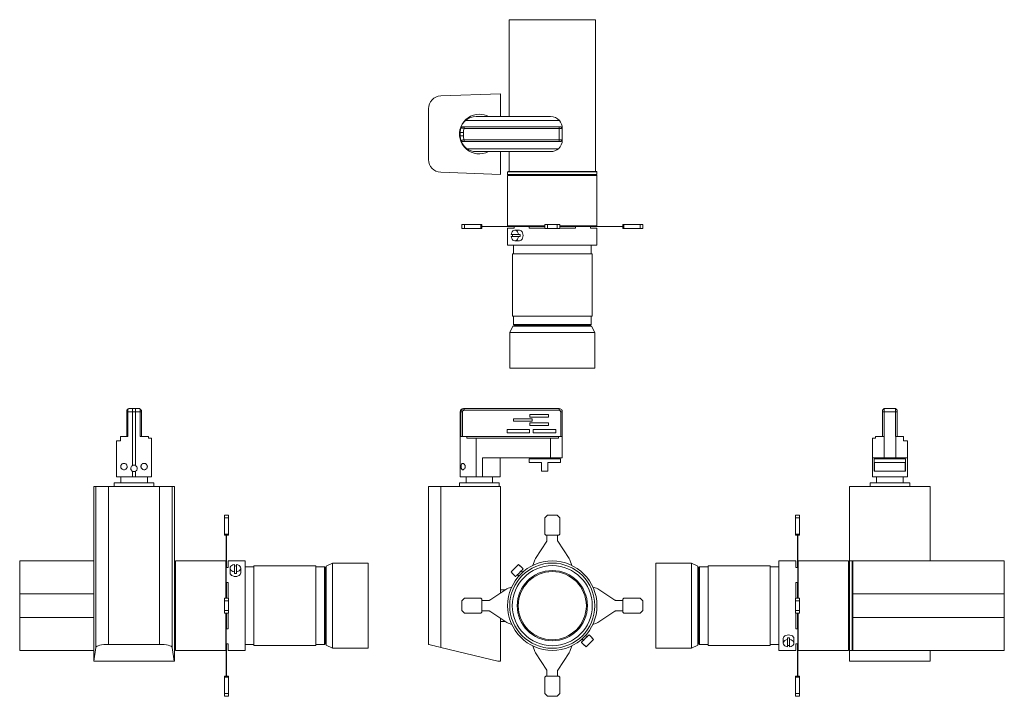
# Model space of a CAD drawing. Header units: millimetres. Extents: x -190 to 735, y 4 to 639.
import ezdxf

# ---------------------------------------------------------------- set-up
doc = ezdxf.new("R2010")
doc.units = ezdxf.units.MM

msp = doc.modelspace()

# ---------------------------------------------------------------- linework, layer by layer
at = {"color": 7, "linetype": 'Continuous', "lineweight": 15}
for p, q in [((350.89, 639.39), (269.89, 639.39)), ((269.89, 548.39), (269.89, 639.39)), ((350.89, 496.89), (350.89, 639.39)), ((205.55, 567.77), (261.79, 569.84)), ((261.79, 548.39), (261.79, 569.84)), ((193.99, 508.01), (193.99, 555.77)), ((308.79, 548.39), (238.79, 548.39)), ((225.85, 538.74), (224.42, 537.67)), ((227.43, 538.74), (227.43, 537.24)), ((227.43, 538.74), (316.79, 538.74)), ((316.79, 537.24), (227.43, 537.24)), ((228.6, 544.39), (228.59, 544.39)), ((317.11, 544.59), (228.82, 544.59)), ((316.79, 538.74), (316.79, 537.24)), ((316.79, 526.54), (316.79, 537.24)), ((318.29, 538.74), (319.79, 537.24)), ((319.79, 537.24), (319.79, 526.54)), ((226.79, 533.39), (223.79, 533.39)), ((223.79, 530.39), (223.79, 533.39)), ((226.79, 530.39), (223.79, 530.39)), ((226.79, 533.39), (226.79, 530.39)), ((225.85, 525.04), (224.42, 526.12)), ((227.43, 526.54), (316.79, 526.54)), ((227.43, 525.04), (227.43, 526.54)), ((316.79, 525.04), (227.43, 525.04)), ((316.79, 525.04), (316.79, 526.54)), ((318.29, 525.04), (319.79, 526.54)), ((316.12, 518.19), (230.07, 518.19)), ((308.79, 515.39), (238.79, 515.39)), ((261.79, 493.95), (261.79, 515.39)), ((269.89, 496.89), (269.89, 515.39)), ((261.79, 493.95), (205.55, 496.02)), ((268.89, 496.89), (268.39, 496.39)), ((268.39, 496.39), (268.39, 493.89)), ((268.39, 496.39), (352.39, 496.39)), ((268.39, 493.89), (268.89, 493.39)), ((268.39, 493.89), (352.39, 493.89)), ((268.89, 493.39), (268.39, 492.89)), ((268.39, 492.89), (268.39, 445.69)), ((268.39, 492.89), (352.39, 492.89)), ((268.89, 496.89), (269.89, 496.89)), ((268.89, 493.39), (351.89, 493.39)), ((269.89, 496.89), (350.89, 496.89)), ((350.89, 496.89), (351.89, 496.89)), ((352.39, 496.39), (351.89, 496.89)), ((351.89, 493.39), (352.39, 493.89)), ((352.39, 492.89), (351.89, 493.39)), ((352.39, 493.89), (352.39, 496.39)), ((352.39, 445.69), (352.39, 492.89)), ((225.23, 443.09), (225.23, 446.89)), ((227.73, 446.89), (225.23, 446.89)), ((227.73, 443.09), (227.73, 446.89)), ((243.23, 446.89), (227.73, 446.89)), ((243.23, 443.09), (243.23, 446.89)), ((244.23, 446.89), (243.23, 446.89)), ((244.23, 443.09), (244.23, 446.89)), ((251, 445.19), (244.23, 445.19)), ((251, 444.99), (244.23, 444.99)), ((251, 444.99), (251, 445.19)), ((251.55, 445.19), (251, 445.19)), ((251.55, 444.99), (251, 444.99)), ((251.55, 444.99), (251.55, 445.19)), ((267.74, 445.19), (251.55, 445.19)), ((267.74, 444.99), (251.55, 444.99)), ((267.74, 444.99), (267.74, 445.19)), ((268.93, 445.19), (267.74, 445.19)), ((268.93, 444.99), (267.74, 444.99)), ((268.39, 445.69), (268.89, 445.19)), ((268.39, 445.69), (303.39, 445.69)), ((268.93, 444.99), (268.93, 445.19)), ((272.88, 445.19), (268.93, 445.19)), ((274.49, 444.99), (268.93, 444.99)), ((272.88, 445.19), (274.49, 445.19)), ((274.49, 445.19), (274.49, 443.39)), ((274.49, 445.19), (288.59, 445.19)), ((288.59, 445.19), (291.96, 445.19)), ((288.59, 443.39), (288.59, 445.19)), ((288.8, 444.99), (288.59, 444.99)), ((288.8, 444.99), (288.8, 445.19)), ((289.3, 444.99), (288.8, 444.99)), ((289.3, 444.99), (289.3, 445.19)), ((289.8, 444.99), (289.3, 444.99)), ((289.8, 444.99), (289.8, 445.19)), ((290.3, 444.99), (289.8, 444.99)), ((290.3, 444.99), (290.3, 445.19)), ((293.94, 444.99), (290.3, 444.99)), ((293.94, 445.19), (291.96, 445.19)), ((293.94, 444.99), (293.94, 445.19)), ((294.52, 445.19), (293.94, 445.19)), ((294.52, 444.99), (293.94, 444.99)), ((294.52, 444.99), (294.52, 445.19)), ((303.39, 445.19), (294.52, 445.19)), ((303.39, 444.99), (294.52, 444.99)), ((303.39, 443.09), (303.39, 446.89)), ((305.89, 446.89), (303.39, 446.89)), ((305.89, 443.09), (305.89, 446.89)), ((314.89, 446.89), (305.89, 446.89)), ((314.89, 443.09), (314.89, 446.89)), ((317.39, 446.89), (314.89, 446.89)), ((317.39, 443.09), (317.39, 446.89)), ((317.39, 445.69), (352.39, 445.69)), ((326.27, 445.19), (317.39, 445.19)), ((326.27, 444.99), (317.39, 444.99)), ((326.27, 444.99), (326.27, 445.19)), ((326.85, 445.19), (326.27, 445.19)), ((326.85, 444.99), (326.27, 444.99)), ((326.85, 444.99), (326.85, 445.19)), ((328.82, 445.19), (326.85, 445.19)), ((330.49, 444.99), (326.85, 444.99)), ((328.82, 445.19), (332.19, 445.19)), ((330.49, 444.99), (330.49, 445.19)), ((330.99, 444.99), (330.49, 444.99)), ((330.99, 444.99), (330.99, 445.19)), ((331.49, 444.99), (330.99, 444.99)), ((331.49, 444.99), (331.49, 445.19)), ((331.99, 444.99), (331.49, 444.99)), ((331.99, 444.99), (331.99, 445.19)), ((332.19, 444.99), (331.99, 444.99)), ((332.19, 445.19), (332.19, 443.39)), ((332.19, 445.19), (346.29, 445.19)), ((346.29, 445.19), (347.9, 445.19)), ((346.29, 443.39), (346.29, 445.19)), ((351.85, 444.99), (346.29, 444.99)), ((351.85, 445.19), (347.9, 445.19)), ((351.85, 444.99), (351.85, 445.19)), ((353.05, 445.19), (351.85, 445.19)), ((353.05, 444.99), (351.85, 444.99)), ((351.89, 445.19), (352.39, 445.69)), ((353.05, 444.99), (353.05, 445.19)), ((369.24, 445.19), (353.05, 445.19)), ((369.24, 444.99), (353.05, 444.99)), ((369.24, 444.99), (369.24, 445.19)), ((369.79, 445.19), (369.24, 445.19)), ((369.79, 444.99), (369.24, 444.99)), ((369.79, 444.99), (369.79, 445.19)), ((376.55, 445.19), (369.79, 445.19)), ((376.55, 444.99), (369.79, 444.99)), ((376.55, 443.09), (376.55, 446.89)), ((377.55, 446.89), (376.55, 446.89)), ((377.55, 443.09), (377.55, 446.89)), ((393.05, 446.89), (377.55, 446.89)), ((393.05, 443.09), (393.05, 446.89)), ((395.55, 446.89), (393.05, 446.89)), ((395.55, 443.09), (395.55, 446.89)), ((227.73, 443.09), (225.23, 443.09)), ((243.23, 443.09), (227.73, 443.09)), ((244.23, 443.09), (243.23, 443.09)), ((268.39, 443.39), (268.39, 427.59)), ((274.49, 443.39), (268.39, 443.39)), ((271.72, 437.59), (278.64, 437.59)), ((278.64, 435.59), (271.72, 435.59)), ((279.42, 441.59), (275.18, 441.59)), ((278.64, 437.59), (280.06, 437.59)), ((280.06, 435.59), (278.64, 435.59)), ((303.39, 443.39), (288.59, 443.39)), ((305.89, 443.09), (303.39, 443.09)), ((314.89, 443.09), (305.89, 443.09)), ((317.39, 443.09), (314.89, 443.09)), ((332.19, 443.39), (317.39, 443.39)), ((352.39, 443.39), (346.29, 443.39)), ((352.39, 427.59), (352.39, 443.39)), ((377.55, 443.09), (376.55, 443.09)), ((393.05, 443.09), (377.55, 443.09)), ((395.55, 443.09), (393.05, 443.09)), ((310.39, 427.59), (268.39, 427.59)), ((273.9, 427.59), (273.9, 419.39)), ((275.18, 431.59), (279.42, 431.59)), ((352.39, 427.59), (310.39, 427.59)), ((346.89, 419.39), (346.89, 427.59)), ((272.9, 419.39), (272.9, 360.89)), ((310.39, 419.39), (272.9, 419.39)), ((347.89, 419.39), (310.39, 419.39)), ((347.89, 360.89), (347.89, 419.39)), ((310.39, 360.89), (272.9, 360.89)), ((273.9, 360.89), (273.9, 352.89)), ((273.9, 352.89), (274.9, 351.89)), ((273.9, 352.89), (346.89, 352.89)), ((345.89, 351.89), (274.9, 351.89)), ((276.39, 351.89), (276.39, 351.39)), ((347.89, 360.89), (310.39, 360.89)), ((344.39, 351.39), (344.39, 351.89)), ((345.89, 351.89), (346.89, 352.89)), ((346.89, 352.89), (346.89, 360.89)), ((273.39, 351.39), (270.39, 345.39)), ((270.39, 345.39), (270.39, 311.89)), ((310.39, 345.39), (270.39, 345.39)), ((310.39, 351.39), (273.39, 351.39)), ((347.39, 351.39), (310.39, 351.39)), ((350.39, 345.39), (310.39, 345.39)), ((350.39, 345.39), (347.39, 351.39)), ((350.39, 311.89), (350.39, 345.39)), ((310.39, 311.89), (270.39, 311.89)), ((350.39, 311.89), (310.39, 311.89)), ((-89.63, 272.41), (-89.44, 272.6)), ((-89.63, 247.76), (-89.63, 270.91)), ((-89.63, 270.91), (-88.56, 270.91)), ((-88.56, 270.91), (-88.56, 247.76)), ((-84.28, 270.91), (-88.56, 270.91)), ((-88.13, 273.91), (-84.28, 273.91)), ((-84.28, 273.91), (-84.28, 270.91)), ((-84.28, 273.91), (-81.28, 273.91)), ((-84.28, 270.91), (-84.28, 220.36)), ((-81.28, 270.91), (-84.28, 270.91)), ((-81.28, 273.91), (-81.28, 270.91)), ((-81.28, 273.91), (-77.43, 273.91)), ((-77, 270.91), (-81.28, 270.91)), ((-81.28, 220.36), (-81.28, 270.91)), ((-77, 247.76), (-77, 270.91)), ((-75.93, 270.91), (-77, 270.91)), ((-75.93, 272.41), (-76.12, 272.6)), ((-75.93, 270.91), (-75.93, 247.76)), ((223.79, 220.36), (223.79, 270.91)), ((224.42, 270.91), (223.79, 270.91)), ((224.42, 247.76), (224.42, 270.91)), ((225.85, 270.91), (224.42, 270.91)), ((225.85, 270.91), (225.85, 247.76)), ((226.79, 273.91), (227.43, 273.91)), ((227.43, 272.41), (227.43, 273.91)), ((227.43, 273.91), (316.79, 273.91)), ((316.79, 272.41), (227.43, 272.41)), ((289.3, 268.42), (306.9, 268.42)), ((289.3, 266.02), (289.3, 268.42)), ((306.9, 268.42), (306.9, 266.02)), ((316.79, 272.41), (316.79, 273.91)), ((318.29, 247.76), (318.29, 270.91)), ((318.29, 270.91), (319.79, 270.91)), ((319.79, 270.91), (319.79, 247.76)), ((620.95, 272.41), (622.45, 273.91)), ((620.95, 270.91), (622.45, 270.91)), ((620.95, 247.76), (620.95, 270.91)), ((622.45, 273.91), (633.15, 273.91)), ((622.45, 270.91), (622.45, 247.76)), ((633.15, 270.91), (622.45, 270.91)), ((634.65, 272.41), (633.15, 273.91)), ((633.15, 247.76), (633.15, 270.91)), ((634.65, 270.91), (633.15, 270.91)), ((634.65, 270.91), (634.65, 247.76)), ((274, 264.42), (291.6, 264.42)), ((274, 262.02), (274, 264.42)), ((291.6, 262.02), (274, 262.02)), ((306.9, 266.02), (289.3, 266.02)), ((289.3, 260.42), (306.9, 260.42)), ((289.3, 258.02), (289.3, 260.42)), ((291.6, 264.42), (291.6, 262.02)), ((306.9, 260.42), (306.9, 258.02)), ((267.81, 254.42), (289.11, 254.42)), ((267.81, 251.12), (267.81, 254.42)), ((289.11, 251.12), (267.81, 251.12)), ((289.11, 254.42), (289.11, 251.12)), ((306.9, 258.02), (289.3, 258.02)), ((292.49, 254.42), (313.79, 254.42)), ((292.49, 251.12), (292.49, 254.42)), ((313.79, 251.12), (292.49, 251.12)), ((313.79, 254.42), (313.79, 251.12)), ((-99.28, 209.76), (-99.28, 243.76)), ((-99.28, 243.76), (-95.48, 243.76)), ((-95.48, 247.76), (-88.56, 247.76)), ((-95.48, 243.76), (-95.48, 247.76)), ((-77, 247.76), (-69.08, 247.76)), ((-69.08, 247.76), (-69.08, 246.26)), ((-69.08, 246.26), (-66.28, 246.26)), ((-66.28, 246.26), (-66.28, 209.76)), ((224.42, 247.76), (230.07, 247.76)), ((230.07, 247.76), (230.07, 246.26)), ((316.12, 247.76), (230.07, 247.76)), ((230.07, 246.26), (238.79, 246.26)), ((238.79, 246.26), (238.79, 209.76)), ((308.79, 246.26), (238.79, 246.26)), ((308.79, 227.76), (308.79, 246.26)), ((308.79, 246.26), (316.12, 246.26)), ((316.12, 246.26), (316.12, 247.76)), ((316.12, 247.76), (319.79, 247.76)), ((319.79, 247.76), (319.79, 227.76)), ((611.3, 227.76), (611.3, 246.26)), ((611.3, 246.26), (614.1, 246.26)), ((614.1, 246.26), (614.1, 247.76)), ((614.1, 247.76), (622.3, 247.76)), ((622.3, 247.76), (622.3, 227.76)), ((622.45, 247.76), (622.3, 247.76)), ((633.3, 247.76), (633.15, 247.76)), ((633.3, 227.76), (633.3, 247.76)), ((633.3, 247.76), (640.5, 247.76)), ((640.5, 247.76), (640.5, 243.76)), ((640.5, 243.76), (644.3, 243.76)), ((644.3, 243.76), (644.3, 227.76)), ((308.79, 227.76), (244.79, 227.76)), ((244.79, 209.76), (244.79, 227.76)), ((261.29, 209.76), (261.29, 227.76)), ((288.54, 226.76), (288.54, 223.26)), ((303.29, 226.76), (288.54, 226.76)), ((300.29, 223.26), (288.54, 223.26)), ((293.29, 227.76), (293.29, 226.76)), ((300.29, 215.26), (300.29, 223.26)), ((318.04, 226.76), (303.29, 226.76)), ((318.04, 223.26), (306.29, 223.26)), ((306.29, 215.26), (306.29, 223.26)), ((319.79, 227.76), (308.79, 227.76)), ((313.29, 226.76), (313.29, 227.76)), ((318.04, 223.26), (318.04, 226.76)), ((622.3, 227.76), (611.3, 227.76)), ((611.3, 209.76), (611.3, 227.76)), ((613.05, 226.76), (613.05, 215.26)), ((642.55, 226.76), (613.05, 226.76)), ((642.24, 223.26), (613.36, 223.26)), ((613.36, 215.26), (613.36, 223.26)), ((617.8, 227.76), (617.8, 226.76)), ((633.3, 227.76), (622.3, 227.76)), ((644.3, 227.76), (633.3, 227.76)), ((637.8, 226.76), (637.8, 227.76)), ((642.24, 215.26), (642.24, 223.26)), ((642.55, 215.26), (642.55, 226.76)), ((644.3, 209.76), (644.3, 227.76)), ((-84.28, 215.16), (-84.28, 209.76)), ((-81.28, 209.76), (-81.28, 215.16)), ((223.79, 209.76), (223.79, 215.16)), ((306.29, 215.26), (300.29, 215.26)), ((613.36, 215.26), (613.05, 215.26)), ((642.24, 215.26), (613.36, 215.26)), ((642.55, 215.26), (642.24, 215.26)), ((-101.41, 204.26), (-101.41, 200.76)), ((-101.41, 204.26), (-64.15, 204.26)), ((-84.28, 209.76), (-99.28, 209.76)), ((-95.28, 209.76), (-95.28, 204.26)), ((-81.28, 209.76), (-84.28, 209.76)), ((-66.28, 209.76), (-81.28, 209.76)), ((-70.28, 204.26), (-70.28, 209.76)), ((-64.15, 200.76), (-64.15, 204.26)), ((223.16, 204.26), (223.16, 200.76)), ((223.16, 204.26), (260.42, 204.26)), ((238.79, 209.76), (223.79, 209.76)), ((229.29, 209.76), (229.29, 204.26)), ((244.79, 209.76), (238.79, 209.76)), ((261.29, 209.76), (244.79, 209.76)), ((254.29, 204.26), (254.29, 209.76)), ((260.42, 200.76), (260.42, 204.26)), ((609.17, 204.26), (609.17, 200.76)), ((609.17, 204.26), (646.43, 204.26)), ((644.3, 209.76), (611.3, 209.76)), ((615.3, 209.76), (615.3, 204.26)), ((640.3, 204.26), (640.3, 209.76)), ((646.43, 200.76), (646.43, 204.26)), ((-120.73, 200.76), (-120.73, 36.76)), ((-118.65, 200.76), (-120.73, 200.76)), ((-118.65, 49.6), (-118.65, 200.76)), ((-118.65, 200.76), (-106.66, 200.76)), ((-106.66, 200.76), (-106.66, 52.36)), ((-58.9, 200.76), (-106.66, 200.76)), ((-58.9, 52.36), (-58.9, 200.76)), ((-58.9, 200.76), (-46.91, 200.76)), ((-46.91, 200.76), (-46.91, 49.6)), ((-44.84, 200.76), (-46.91, 200.76)), ((-44.84, 36.76), (-44.84, 200.76)), ((193.99, 52.36), (193.99, 200.76)), ((193.99, 200.76), (205.55, 200.76)), ((205.55, 200.76), (205.55, 49.6)), ((261.79, 200.76), (205.55, 200.76)), ((261.79, 100.71), (261.79, 200.76)), ((589.85, 130.76), (589.85, 200.76)), ((589.85, 200.76), (665.74, 200.76)), ((665.74, 200.76), (665.74, 130.76)), ((6.02, 173.92), (2.22, 173.92)), ((2.22, 173.92), (2.22, 171.42)), ((6.02, 171.42), (2.22, 171.42)), ((2.22, 171.42), (2.22, 155.92)), ((6.02, 173.92), (6.02, 171.42)), ((6.02, 171.42), (6.02, 155.92)), ((305.89, 173.92), (303.39, 171.42)), ((303.39, 171.42), (303.39, 155.92)), ((314.89, 173.92), (305.89, 173.92)), ((317.39, 171.42), (314.89, 173.92)), ((317.39, 155.92), (317.39, 171.42)), ((539, 173.92), (542.8, 173.92)), ((539, 171.42), (539, 173.92)), ((539, 155.92), (539, 171.42)), ((539, 171.42), (542.8, 171.42)), ((542.8, 171.42), (542.8, 173.92)), ((542.8, 155.92), (542.8, 171.42)), ((6.02, 155.92), (2.22, 155.92)), ((2.22, 155.92), (2.22, 154.92)), ((6.02, 154.92), (2.22, 154.92)), ((3.92, 154.92), (3.92, 149.87)), ((4.12, 149.87), (3.92, 149.87)), ((3.92, 149.87), (3.92, 149.32)), ((4.12, 149.32), (3.92, 149.32)), ((3.92, 149.32), (3.92, 133.13)), ((4.12, 154.92), (4.12, 149.87)), ((4.12, 149.87), (4.12, 149.32)), ((4.12, 149.32), (4.12, 133.13)), ((6.02, 155.92), (6.02, 154.92)), ((305.23, 149.32), (294.52, 133.13)), ((303.39, 155.92), (304.39, 154.92)), ((304.39, 154.92), (316.39, 154.92)), ((305.39, 154.92), (305.39, 149.87)), ((315.39, 149.87), (315.39, 154.92)), ((326.27, 133.13), (315.56, 149.32)), ((316.39, 154.92), (317.39, 155.92)), ((539, 155.92), (542.8, 155.92)), ((539, 154.92), (539, 155.92)), ((539, 154.92), (542.8, 154.92)), ((540.9, 149.87), (540.9, 154.92)), ((540.9, 149.87), (541.1, 149.87)), ((540.9, 149.32), (540.9, 149.87)), ((540.9, 149.32), (541.1, 149.32)), ((540.9, 133.13), (540.9, 149.32)), ((541.1, 149.87), (541.1, 154.92)), ((541.1, 149.32), (541.1, 149.87)), ((541.1, 133.13), (541.1, 149.32)), ((542.8, 154.92), (542.8, 155.92)), ((-120.73, 130.76), (-190.28, 130.76)), ((-190.28, 130.76), (-190.28, 99.88)), ((-44.78, 130.76), (-44.84, 130.76)), ((-44.28, 130.26), (-44.78, 130.76)), ((-44.78, 46.76), (-44.78, 130.76)), ((-43.78, 130.76), (-44.28, 130.26)), ((-44.28, 47.26), (-44.28, 130.26)), ((3.42, 130.76), (-43.78, 130.76)), ((-43.78, 46.76), (-43.78, 130.76)), ((3.92, 130.26), (3.42, 130.76)), ((3.42, 95.76), (3.42, 130.76)), ((4.12, 133.13), (3.92, 133.13)), ((3.92, 133.13), (3.92, 131.93)), ((3.92, 131.93), (3.92, 125.94)), ((4.12, 131.93), (3.92, 131.93)), ((4.12, 133.13), (4.12, 131.93)), ((4.12, 131.93), (4.12, 124.66)), ((21.52, 130.76), (5.72, 130.76)), ((5.72, 130.76), (5.72, 124.66)), ((21.52, 130.76), (21.52, 46.76)), ((293.94, 131.93), (292.18, 126.61)), ((328.6, 126.61), (326.85, 131.93)), ((539.3, 130.76), (523.5, 130.76)), ((523.5, 46.76), (523.5, 130.76)), ((539.3, 124.66), (539.3, 130.76)), ((540.9, 133.13), (541.1, 133.13)), ((540.9, 131.93), (540.9, 133.13)), ((540.9, 131.93), (541.1, 131.93)), ((540.9, 124.66), (540.9, 131.93)), ((541.1, 131.93), (541.1, 133.13)), ((541.1, 125.94), (541.1, 131.93)), ((541.6, 130.76), (541.1, 130.26)), ((588.8, 130.76), (541.6, 130.76)), ((541.6, 130.76), (541.6, 95.76)), ((589.3, 130.26), (588.8, 130.76)), ((588.8, 130.76), (588.8, 46.76)), ((589.8, 130.76), (589.3, 130.26)), ((589.3, 130.26), (589.3, 47.26)), ((592.3, 130.76), (589.8, 130.76)), ((589.8, 130.76), (589.8, 46.76)), ((592.8, 130.26), (592.3, 130.76)), ((592.3, 130.76), (592.3, 46.76)), ((735.3, 130.76), (592.8, 130.76)), ((592.8, 130.76), (592.8, 99.88)), ((735.3, 99.88), (735.3, 130.76)), ((3.92, 124.66), (3.92, 125.94)), ((3.92, 110.56), (3.92, 124.66)), ((5.72, 124.66), (3.92, 124.66)), ((7.52, 123.97), (7.52, 119.73)), ((11.52, 120.51), (11.52, 127.44)), ((11.52, 119.1), (11.52, 120.51)), ((13.52, 127.44), (13.52, 120.51)), ((13.52, 120.51), (13.52, 119.1)), ((17.52, 119.73), (17.52, 123.97)), ((29.72, 125.26), (21.52, 125.26)), ((88.22, 126.26), (29.72, 126.26)), ((29.72, 126.26), (29.72, 51.26)), ((88.22, 126.26), (88.22, 51.26)), ((96.22, 125.26), (88.22, 125.26)), ((97.22, 124.26), (96.22, 125.26)), ((96.22, 52.26), (96.22, 125.26)), ((97.22, 124.26), (97.22, 53.26)), ((97.72, 122.76), (97.22, 122.76)), ((103.72, 128.76), (97.72, 125.76)), ((97.72, 125.76), (97.72, 51.76)), ((137.22, 128.76), (103.72, 128.76)), ((103.72, 128.76), (103.72, 48.76)), ((137.22, 128.76), (137.22, 48.76)), ((271.72, 120.51), (273.13, 119.1)), ((280.06, 126.02), (278.64, 127.44)), ((282.96, 123.27), (280.13, 126.1)), ((282.44, 120.11), (281.12, 121.43)), ((441.3, 128.76), (407.8, 128.76)), ((407.8, 48.76), (407.8, 128.76)), ((447.3, 125.76), (441.3, 128.76)), ((441.3, 48.76), (441.3, 128.76)), ((447.3, 51.76), (447.3, 125.76)), ((447.8, 122.76), (447.3, 122.76)), ((448.8, 125.26), (447.8, 124.26)), ((447.8, 53.26), (447.8, 124.26)), ((456.8, 125.26), (448.8, 125.26)), ((448.8, 125.26), (448.8, 52.26)), ((515.3, 126.26), (456.8, 126.26)), ((456.8, 51.26), (456.8, 126.26)), ((515.3, 51.26), (515.3, 126.26)), ((523.5, 125.26), (515.3, 125.26)), ((541.1, 124.66), (539.3, 124.66)), ((541.1, 125.94), (541.1, 124.66)), ((541.1, 124.66), (541.1, 110.56)), ((273.06, 119.02), (275.89, 116.2)), ((277.72, 118.03), (279.04, 116.71)), ((3.92, 110.56), (5.72, 110.56)), ((3.92, 106.52), (3.92, 110.56)), ((4.12, 109.73), (3.92, 109.73)), ((4.12, 109.49), (3.92, 109.49)), ((3.92, 106.52), (3.92, 105.22)), ((4.12, 105.22), (3.92, 105.22)), ((3.92, 105.22), (3.92, 104.64)), ((4.12, 104.64), (3.92, 104.64)), ((3.92, 104.64), (3.92, 95.76)), ((4.12, 110.56), (4.12, 109.73)), ((4.12, 109.73), (4.12, 109.49)), ((4.12, 109.49), (4.12, 105.22)), ((4.12, 105.22), (4.12, 104.64)), ((4.12, 104.64), (4.12, 95.76)), ((5.72, 110.56), (5.72, 95.76)), ((267.74, 104.64), (251.55, 93.93)), ((266.41, 103.76), (261.79, 103.76)), ((272.23, 106.3), (268.93, 105.22)), ((351.85, 105.22), (348.55, 106.3)), ((369.24, 93.93), (353.05, 104.64)), ((539.3, 110.56), (541.1, 110.56)), ((539.3, 95.76), (539.3, 110.56)), ((540.9, 109.73), (540.9, 110.56)), ((540.9, 109.73), (541.1, 109.73)), ((540.9, 109.49), (540.9, 109.73)), ((540.9, 109.49), (541.1, 109.49)), ((540.9, 105.22), (540.9, 109.49)), ((540.9, 105.22), (541.1, 105.22)), ((540.9, 104.64), (540.9, 105.22)), ((540.9, 104.64), (541.1, 104.64)), ((540.9, 95.76), (540.9, 104.64)), ((541.1, 110.56), (541.1, 106.52)), ((541.1, 105.22), (541.1, 106.52)), ((541.1, 104.64), (541.1, 105.22)), ((541.1, 95.76), (541.1, 104.64)), ((-120.73, 99.88), (-190.28, 99.88)), ((-190.28, 99.88), (-190.28, 77.64)), ((6.02, 95.76), (2.22, 95.76)), ((2.22, 95.76), (2.22, 93.26)), ((6.02, 93.26), (2.22, 93.26)), ((2.22, 93.26), (2.22, 84.26)), ((6.02, 95.76), (6.02, 93.26)), ((6.02, 93.26), (6.02, 84.26)), ((227.73, 95.76), (225.23, 93.26)), ((225.23, 93.26), (225.23, 84.26)), ((243.23, 95.76), (227.73, 95.76)), ((244.23, 94.76), (243.23, 95.76)), ((244.23, 82.76), (244.23, 94.76)), ((251, 93.76), (244.23, 93.76)), ((376.55, 93.76), (369.79, 93.76)), ((377.55, 95.76), (376.55, 94.76)), ((376.55, 94.76), (376.55, 82.76)), ((393.05, 95.76), (377.55, 95.76)), ((395.55, 93.26), (393.05, 95.76)), ((395.55, 84.26), (395.55, 93.26)), ((539, 95.76), (542.8, 95.76)), ((539, 93.26), (539, 95.76)), ((539, 84.26), (539, 93.26)), ((539, 93.26), (542.8, 93.26)), ((542.8, 93.26), (542.8, 95.76)), ((542.8, 84.26), (542.8, 93.26)), ((592.8, 99.88), (735.3, 99.88)), ((592.8, 97.82), (592.8, 99.88)), ((592.8, 97.82), (592.8, 79.71)), ((735.3, 77.64), (735.3, 99.88)), ((6.02, 84.26), (2.22, 84.26)), ((2.22, 84.26), (2.22, 81.76)), ((6.02, 84.26), (6.02, 81.76)), ((225.23, 84.26), (227.73, 81.76)), ((244.23, 83.76), (251, 83.76)), ((251.55, 83.59), (267.74, 72.88)), ((353.05, 72.88), (369.24, 83.59)), ((369.79, 83.76), (376.55, 83.76)), ((393.05, 81.76), (395.55, 84.26)), ((539, 84.26), (542.8, 84.26)), ((539, 81.76), (539, 84.26)), ((542.8, 81.76), (542.8, 84.26)), ((-190.28, 77.64), (-190.28, 46.76)), ((-120.73, 77.64), (-190.28, 77.64)), ((6.02, 81.76), (2.22, 81.76)), ((3.42, 46.76), (3.42, 81.76)), ((3.92, 81.76), (3.92, 72.88)), ((4.12, 81.76), (4.12, 72.88)), ((5.72, 81.76), (5.72, 66.96)), ((227.73, 81.76), (243.23, 81.76)), ((243.23, 81.76), (244.23, 82.76)), ((261.79, 36.76), (261.79, 76.82)), ((376.55, 82.76), (377.55, 81.76)), ((377.55, 81.76), (393.05, 81.76)), ((539, 81.76), (542.8, 81.76)), ((539.3, 66.96), (539.3, 81.76)), ((540.9, 72.88), (540.9, 81.76)), ((541.1, 72.88), (541.1, 81.76)), ((541.6, 81.76), (541.6, 46.76)), ((592.8, 77.64), (592.8, 79.71)), ((592.8, 77.64), (592.8, 46.76)), ((592.8, 77.64), (735.3, 77.64)), ((735.3, 46.76), (735.3, 77.64)), ((4.12, 72.88), (3.92, 72.88)), ((3.92, 72.88), (3.92, 72.3)), ((4.12, 72.3), (3.92, 72.3)), ((3.92, 72.3), (3.92, 71)), ((3.92, 66.96), (3.92, 71)), ((4.12, 68.04), (3.92, 68.04)), ((4.12, 67.79), (3.92, 67.79)), ((3.92, 52.86), (3.92, 66.96)), ((5.72, 66.96), (3.92, 66.96)), ((4.12, 72.88), (4.12, 72.3)), ((4.12, 72.3), (4.12, 68.04)), ((4.12, 68.04), (4.12, 67.79)), ((4.12, 67.79), (4.12, 66.96)), ((261.79, 73.76), (266.41, 73.76)), ((268.93, 72.3), (272.23, 71.22)), ((348.55, 71.22), (351.85, 72.3)), ((541.1, 66.96), (539.3, 66.96)), ((540.9, 72.88), (541.1, 72.88)), ((540.9, 72.3), (540.9, 72.88)), ((540.9, 72.3), (541.1, 72.3)), ((540.9, 68.04), (540.9, 72.3)), ((540.9, 68.04), (541.1, 68.04)), ((540.9, 67.79), (540.9, 68.04)), ((540.9, 67.79), (541.1, 67.79)), ((540.9, 66.96), (540.9, 67.79)), ((541.1, 72.3), (541.1, 72.88)), ((541.1, 71), (541.1, 72.3)), ((541.1, 71), (541.1, 66.96)), ((541.1, 66.96), (541.1, 52.86)), ((338.35, 57.41), (339.67, 56.09)), ((343.06, 59.49), (341.74, 60.81)), ((347.73, 58.5), (344.9, 61.32)), ((347.73, 58.5), (347.66, 58.43)), ((349.07, 57.01), (347.66, 58.43)), ((527.5, 57.79), (527.5, 53.55)), ((531.5, 57.01), (531.5, 58.43)), ((531.5, 57.01), (531.5, 50.08)), ((533.5, 58.43), (533.5, 57.01)), ((533.5, 50.08), (533.5, 57.01)), ((537.5, 53.55), (537.5, 57.79)), ((-190.28, 46.76), (-120.73, 46.76)), ((-118.65, 49.6), (-120.63, 36.76)), ((-106.66, 52.36), (-58.9, 52.36)), ((-44.93, 36.76), (-46.91, 49.6)), ((-44.84, 46.76), (-44.78, 46.76)), ((-44.78, 46.76), (-44.28, 47.26)), ((-44.28, 47.26), (-43.78, 46.76)), ((-43.78, 46.76), (3.42, 46.76)), ((3.42, 46.76), (3.92, 47.26)), ((3.92, 52.86), (5.72, 52.86)), ((3.92, 51.58), (3.92, 52.86)), ((3.92, 51.58), (3.92, 45.59)), ((4.12, 52.86), (4.12, 45.59)), ((5.72, 52.86), (5.72, 46.76)), ((5.72, 46.76), (21.52, 46.76)), ((21.52, 52.26), (29.72, 52.26)), ((29.72, 51.26), (88.22, 51.26)), ((88.22, 52.26), (96.22, 52.26)), ((96.22, 52.26), (97.22, 53.26)), ((97.22, 54.76), (97.72, 54.76)), ((97.72, 51.76), (103.72, 48.76)), ((103.72, 48.76), (137.22, 48.76)), ((259.29, 36.76), (205.55, 49.6)), ((292.18, 50.91), (293.94, 45.59)), ((326.85, 45.59), (328.6, 50.91)), ((337.83, 54.25), (340.66, 51.43)), ((340.73, 51.5), (342.14, 50.08)), ((407.8, 48.76), (441.3, 48.76)), ((441.3, 48.76), (447.3, 51.76)), ((447.3, 54.76), (447.8, 54.76)), ((447.8, 53.26), (448.8, 52.26)), ((448.8, 52.26), (456.8, 52.26)), ((456.8, 51.26), (515.3, 51.26)), ((515.3, 52.26), (523.5, 52.26)), ((523.5, 46.76), (539.3, 46.76)), ((539.3, 52.86), (541.1, 52.86)), ((539.3, 46.76), (539.3, 52.86)), ((540.9, 45.59), (540.9, 52.86)), ((541.1, 52.86), (541.1, 51.58)), ((541.1, 45.59), (541.1, 51.58)), ((541.1, 47.26), (541.6, 46.76)), ((541.6, 46.76), (588.8, 46.76)), ((588.8, 46.76), (589.3, 47.26)), ((589.3, 47.26), (589.8, 46.76)), ((589.8, 46.76), (592.3, 46.76)), ((589.85, 36.76), (589.85, 46.76)), ((592.3, 46.76), (592.8, 47.26)), ((592.8, 46.76), (735.3, 46.76)), ((665.74, 46.76), (665.74, 36.76)), ((4.12, 45.59), (3.92, 45.59)), ((3.92, 45.59), (3.92, 44.39)), ((4.12, 44.39), (3.92, 44.39)), ((3.92, 44.39), (3.92, 28.2)), ((4.12, 45.59), (4.12, 44.39)), ((4.12, 44.39), (4.12, 28.2)), ((294.52, 44.39), (305.23, 28.2)), ((315.56, 28.2), (326.27, 44.39)), ((540.9, 45.59), (541.1, 45.59)), ((540.9, 44.39), (540.9, 45.59)), ((540.9, 44.39), (541.1, 44.39)), ((540.9, 28.2), (540.9, 44.39)), ((541.1, 44.39), (541.1, 45.59)), ((541.1, 28.2), (541.1, 44.39)), ((-120.63, 36.76), (-120.73, 36.76)), ((-44.93, 36.76), (-120.63, 36.76)), ((-44.84, 36.76), (-44.93, 36.76)), ((4.12, 28.2), (3.92, 28.2)), ((3.92, 28.2), (3.92, 27.65)), ((4.12, 28.2), (4.12, 27.65)), ((261.79, 36.76), (259.29, 36.76)), ((540.9, 28.2), (541.1, 28.2)), ((540.9, 27.65), (540.9, 28.2)), ((541.1, 27.65), (541.1, 28.2)), ((665.74, 36.76), (589.85, 36.76)), ((6.02, 22.6), (2.22, 22.6)), ((2.22, 22.6), (2.22, 21.6)), ((6.02, 21.6), (2.22, 21.6)), ((2.22, 21.6), (2.22, 6.1)), ((4.12, 27.65), (3.92, 27.65)), ((3.92, 27.65), (3.92, 22.6)), ((4.12, 27.65), (4.12, 22.6)), ((6.02, 22.6), (6.02, 21.6)), ((6.02, 21.6), (6.02, 6.1)), ((304.39, 22.6), (303.39, 21.6)), ((303.39, 21.6), (303.39, 6.1)), ((316.39, 22.6), (304.39, 22.6)), ((305.39, 27.65), (305.39, 22.6)), ((315.39, 22.6), (315.39, 27.65)), ((317.39, 21.6), (316.39, 22.6)), ((317.39, 6.1), (317.39, 21.6)), ((539, 22.6), (542.8, 22.6)), ((539, 21.6), (539, 22.6)), ((539, 6.1), (539, 21.6)), ((539, 21.6), (542.8, 21.6)), ((540.9, 27.65), (541.1, 27.65)), ((540.9, 22.6), (540.9, 27.65)), ((541.1, 22.6), (541.1, 27.65)), ((542.8, 21.6), (542.8, 22.6)), ((542.8, 6.1), (542.8, 21.6)), ((6.02, 6.1), (2.22, 6.1)), ((2.22, 6.1), (2.22, 3.6)), ((6.02, 3.6), (2.22, 3.6)), ((6.02, 6.1), (6.02, 3.6)), ((303.39, 6.1), (305.89, 3.6)), ((305.89, 3.6), (314.89, 3.6)), ((314.89, 3.6), (317.39, 6.1)), ((539, 3.6), (539, 6.1)), ((539, 6.1), (542.8, 6.1)), ((539, 3.6), (542.8, 3.6)), ((542.8, 3.6), (542.8, 6.1))]:
    msp.add_line(p, q, dxfattribs=at)
at = {"color": 7, "linetype": 'Continuous', "lineweight": 15, "flags": 128}
for points in [[(271.72, 437.59), (272.04, 438.88), (272.59, 440), (273.34, 440.86), (274.22, 441.41), (275.18, 441.59), (276.14, 441.41), (277.02, 440.86), (277.77, 440), (278.32, 438.88), (278.64, 437.59)], [(278.64, 435.59), (278.32, 434.31), (277.77, 433.19), (277.02, 432.33), (276.14, 431.78), (275.18, 431.59), (274.22, 431.78), (273.34, 432.33), (272.59, 433.19), (272.04, 434.31), (271.72, 435.59)], [(279.42, 441.59), (280.34, 441.42), (281.19, 440.92), (281.92, 440.13), (282.48, 439.09), (282.84, 437.89), (282.96, 436.59)], [(282.96, 436.59), (282.84, 435.3), (282.48, 434.09), (281.92, 433.06), (281.19, 432.26), (280.34, 431.76), (279.42, 431.59)], [(11.52, 120.51), (10.23, 120.83), (9.11, 121.39), (8.25, 122.13), (7.71, 123.02), (7.52, 123.97), (7.71, 124.93), (8.25, 125.82), (9.11, 126.56), (10.23, 127.12), (11.52, 127.44)], [(13.52, 127.44), (14.81, 127.12), (15.92, 126.56), (16.79, 125.82), (17.33, 124.93), (17.52, 123.97), (17.33, 123.02), (16.79, 122.13), (15.92, 121.39), (14.81, 120.83), (13.52, 120.51)], [(278.64, 127.44), (278.32, 127.12), (277.77, 126.56), (277.02, 125.82), (276.14, 124.93), (275.18, 123.97), (274.22, 123.02), (273.34, 122.13), (272.59, 121.39), (272.04, 120.83), (271.72, 120.51)], [(282.96, 123.27), (282.84, 123.15), (282.48, 122.79), (281.92, 122.23), (281.19, 121.5), (280.34, 120.65), (279.42, 119.73), (278.51, 118.82), (277.65, 117.96), (276.92, 117.23), (276.36, 116.67), (276.01, 116.32), (275.89, 116.2)], [(280.13, 126.1), (280.12, 126.09), (280.11, 126.08), (280.09, 126.06), (280.06, 126.02)], [(17.52, 119.73), (17.35, 118.82), (16.85, 117.96), (16.06, 117.23), (15.02, 116.67), (13.81, 116.32), (12.52, 116.2), (11.23, 116.32), (10.02, 116.67), (8.98, 117.23), (8.19, 117.96), (7.69, 118.82), (7.52, 119.73), (7.52, 119.73)], [(273.13, 119.1), (273.1, 119.07), (273.08, 119.04), (273.06, 119.03), (273.06, 119.02)], [(344.9, 61.32), (344.78, 61.2), (344.43, 60.85), (343.86, 60.29), (343.13, 59.56), (342.28, 58.7), (341.36, 57.79), (340.45, 56.87), (339.6, 56.02), (338.86, 55.29), (338.3, 54.73), (337.95, 54.37), (337.83, 54.25)], [(349.07, 57.01), (348.75, 56.69), (348.2, 56.14), (347.45, 55.39), (346.56, 54.5), (345.61, 53.55), (344.65, 52.59), (343.77, 51.71), (343.02, 50.96), (342.46, 50.4), (342.14, 50.08)], [(532.5, 61.32), (531.21, 61.2), (530, 60.85), (528.96, 60.29), (528.17, 59.56), (527.67, 58.7), (527.5, 57.79)], [(531.5, 57.01), (530.21, 56.69), (529.09, 56.14), (528.23, 55.39), (527.69, 54.5), (527.5, 53.55), (527.69, 52.59), (528.23, 51.71), (529.09, 50.96), (530.21, 50.4), (531.5, 50.08)], [(537.5, 57.79), (537.33, 58.7), (536.83, 59.56), (536.04, 60.29), (535, 60.85), (533.79, 61.2), (532.5, 61.32)], [(533.5, 50.08), (534.79, 50.4), (535.9, 50.96), (536.77, 51.71), (537.31, 52.59), (537.5, 53.55), (537.31, 54.5), (536.77, 55.39), (535.9, 56.14), (534.79, 56.69), (533.5, 57.01)], [(205.55, 49.6), (203.52, 50.08), (201.57, 50.55), (199.74, 50.99), (198.09, 51.38), (196.68, 51.72), (195.53, 51.99), (194.68, 52.2), (194.17, 52.32), (193.99, 52.36)], [(340.73, 51.5), (340.7, 51.47), (340.68, 51.44), (340.66, 51.43), (340.66, 51.43)]]:
    msp.add_lwpolyline(points, dxfattribs=at)
at = {"color": 7, "linetype": 'Continuous', "lineweight": 15}
for radius in [42, 40, 37.6, 33, 32]:
    msp.add_circle((310.39, 88.76), radius, dxfattribs=at)
for centre, radius, start, end in [((205.99, 555.77), 12, 92.11172, 180), ((241.79, 531.89), 18.63, 90, 297.66147), ((238.79, 533.39), 15, 90, 131.69755), ((241.79, 531.89), 18.63, 62.33853, 90), ((308.79, 537.39), 11, 40.88519, 90), ((238.79, 533.39), 15, 163.43008, 180), ((238.79, 533.39), 15, 131.69755, 163.43008), ((238.79, 533.39), 12, 161.28667, 180), ((308.79, 537.39), 11, 0, 40.88519), ((238.79, 530.39), 15, 180, 196.56992), ((238.79, 530.39), 12, 180, 198.71333), ((238.79, 530.39), 15, 196.56992, 234.42469), ((308.79, 526.39), 11, 311.79971, 0), ((238.79, 530.39), 15, 234.42469, 270), ((308.79, 526.39), 11, 270, 311.79971), ((205.99, 508.01), 12, 180, 267.88828), ((280.09, 436.59), 7.03, 171.82149, 188.17851), ((273.1, 436.59), 7.03, 351.82149, 8.17851), ((226.79, 270.91), 3, 90, 180), ((-82.78, 217.76), 3, 60, 120), ((-82.78, 217.76), 3, 240, 300), ((304.39, 149.87), 1, 326.51171, 0), ((316.39, 149.87), 1, 180, 213.48829), ((298.69, 130.37), 5, 146.51171, 161.76751), ((322.1, 130.37), 5, 18.23249, 33.48829), ((12.52, 119.07), 7.03, 81.82201, 98.17799), ((12.52, 126.05), 7.03, 261.82201, 278.17799), ((270.5, 100.47), 5, 108.23249, 123.48829), ((350.29, 100.47), 5, 56.51171, 71.76751), ((251, 94.76), 1, 270, 303.48829), ((369.79, 94.76), 1, 236.51171, 270), ((251, 82.76), 1, 56.51171, 90), ((369.79, 82.76), 1, 90, 123.48829), ((270.5, 77.05), 5, 236.51171, 251.76751), ((350.29, 77.05), 5, 288.23249, 303.48829), ((532.5, 51.47), 7.03, 81.82022, 98.17978), ((532.5, 58.45), 7.03, 261.82022, 278.17978), ((298.69, 47.15), 5, 198.23249, 213.48829), ((322.1, 47.15), 5, 326.51171, 341.76751), ((304.39, 27.65), 1, 0, 33.48829), ((316.39, 27.65), 1, 146.51171, 180)]:
    msp.add_arc(centre, radius, start, end, dxfattribs=at)
for centre, start_param, end_param in [((-106.66, 49.49), 1.570796, 3.104736), ((-58.9, 49.49), 0.036856, 1.570796)]:
    msp.add_ellipse(centre, major_axis=(12, 0), ratio=0.238897, start_param=start_param, end_param=end_param, dxfattribs=at)
for points, knots in [([(227.43, 537.24), (227.04, 537.3), (226.27, 537.42), (225.27, 537.56), (224.7, 537.64), (224.45, 537.67), (224.43, 537.67), (224.42, 537.67)], [0, 0, 0, 0, 0.24524, 0.493238, 0.744468, 0.872572, 1, 1, 1, 1]), ([(225.85, 538.74), (225.86, 538.74), (225.87, 538.74), (225.97, 538.74), (226.12, 538.74), (226.39, 538.74), (226.82, 538.74), (227.23, 538.74), (227.43, 538.74)], [0, 0, 0, 0, 0.126157, 0.251055, 0.376609, 0.501307, 0.750496, 1, 1, 1, 1]), ([(316.79, 538.74), (316.99, 538.74), (317.38, 538.74), (317.88, 538.74), (318.23, 538.74), (318.27, 538.74), (318.29, 538.74)], [0, 0, 0, 0, 0.24976, 0.499846, 0.749903, 1, 1, 1, 1]), ([(319.79, 537.24), (319.75, 537.24), (319.66, 537.24), (318.96, 537.24), (317.97, 537.24), (317.19, 537.24), (316.79, 537.24)], [0, 0, 0, 0, 0.249999, 0.499999, 0.75, 1, 1, 1, 1]), ([(223.79, 530.39), (223.79, 530.29), (223.8, 529.91), (223.83, 529.36), (223.86, 528.96), (223.87, 528.91), (223.87, 528.89)], [0, 0, 0, 0, 0.116555, 0.434267, 0.755565, 1, 1, 1, 1]), ([(224.42, 526.12), (224.43, 526.12), (224.45, 526.12), (224.7, 526.15), (225.27, 526.23), (226.27, 526.36), (227.04, 526.48), (227.43, 526.54)], [0, 0, 0, 0, 0.127164, 0.254995, 0.506272, 0.754227, 1, 1, 1, 1]), ([(227.43, 525.04), (227.23, 525.04), (226.82, 525.04), (226.39, 525.04), (226.12, 525.04), (225.97, 525.04), (225.87, 525.04), (225.86, 525.04), (225.85, 525.04)], [0, 0, 0, 0, 0.250043, 0.499181, 0.624609, 0.749472, 0.874942, 1, 1, 1, 1]), ([(316.79, 526.54), (317.19, 526.54), (317.97, 526.54), (318.96, 526.54), (319.66, 526.54), (319.75, 526.54), (319.79, 526.54)], [0, 0, 0, 0, 0.25, 0.500001, 0.750001, 1, 1, 1, 1]), ([(318.29, 525.04), (318.27, 525.04), (318.23, 525.04), (317.88, 525.04), (317.38, 525.04), (316.99, 525.04), (316.79, 525.04)], [0, 0, 0, 0, 0.250111, 0.500145, 0.750168, 1, 1, 1, 1]), ([(-89.63, 270.91), (-89.63, 271.01), (-89.63, 271.21), (-89.63, 271.5), (-89.63, 271.77), (-89.63, 272.07), (-89.63, 272.35), (-89.63, 272.39), (-89.63, 272.41)], [0, 0, 0, 0, 0.126157, 0.251055, 0.376609, 0.501307, 0.750496, 1, 1, 1, 1]), ([(-88.25, 273.81), (-88.44, 273.62), (-88.81, 273.25), (-89.23, 272.82), (-89.44, 272.6)], [0, 0, 0, 0, 0.497824, 1, 1, 1, 1]), ([(-88.25, 273.76), (-88.26, 273.75), (-88.34, 273.67), (-88.45, 273.09), (-88.52, 272.28), (-88.55, 271.51), (-88.56, 271.11), (-88.56, 270.91)], [0, 0, 0, 0, 0.096783, 0.39356, 0.694206, 0.847507, 1, 1, 1, 1]), ([(-76.12, 272.6), (-76.33, 272.82), (-76.75, 273.25), (-77.12, 273.62), (-77.31, 273.81)], [0, 0, 0, 0, 0.502051, 1, 1, 1, 1]), ([(-77, 270.91), (-77, 271.11), (-77.01, 271.51), (-77.04, 272.28), (-77.11, 273.09), (-77.22, 273.67), (-77.3, 273.75), (-77.31, 273.76)], [0, 0, 0, 0, 0.152283, 0.305364, 0.606275, 0.903209, 1, 1, 1, 1]), ([(-75.93, 272.41), (-75.93, 272.39), (-75.93, 272.35), (-75.93, 272.07), (-75.93, 271.76), (-75.93, 271.5), (-75.93, 271.21), (-75.93, 271.01), (-75.93, 270.91)], [0, 0, 0, 0, 0.250043, 0.499181, 0.624609, 0.749472, 0.874942, 1, 1, 1, 1]), ([(224.42, 270.91), (224.43, 271.11), (224.45, 271.51), (224.7, 272.28), (225.27, 273.11), (226.27, 273.78), (227.04, 273.87), (227.43, 273.91)], [0, 0, 0, 0, 0.127164, 0.254995, 0.506272, 0.754227, 1, 1, 1, 1]), ([(227.43, 272.41), (227.23, 272.39), (226.82, 272.35), (226.39, 272.07), (226.12, 271.76), (225.97, 271.5), (225.87, 271.21), (225.86, 271.01), (225.85, 270.91)], [0, 0, 0, 0, 0.250043, 0.499181, 0.624609, 0.749472, 0.874942, 1, 1, 1, 1]), ([(316.79, 273.91), (317.19, 273.87), (317.97, 273.78), (318.96, 273.08), (319.66, 272.09), (319.75, 271.3), (319.79, 270.91)], [0, 0, 0, 0, 0.25, 0.500001, 0.750001, 1, 1, 1, 1]), ([(318.29, 270.91), (318.27, 271.11), (318.23, 271.5), (317.88, 272), (317.38, 272.34), (316.99, 272.39), (316.79, 272.41)], [0, 0, 0, 0, 0.250111, 0.500145, 0.750168, 1, 1, 1, 1]), ([(620.95, 270.91), (620.95, 271.11), (620.95, 271.5), (620.95, 272), (620.95, 272.34), (620.95, 272.39), (620.95, 272.41)], [0, 0, 0, 0, 0.250111, 0.500145, 0.750168, 1, 1, 1, 1]), ([(622.45, 273.91), (622.45, 273.87), (622.45, 273.78), (622.45, 273.08), (622.45, 272.09), (622.45, 271.3), (622.45, 270.91)], [0, 0, 0, 0, 0.25, 0.500001, 0.750001, 1, 1, 1, 1]), ([(633.15, 270.91), (633.15, 271.3), (633.15, 272.09), (633.15, 273.08), (633.15, 273.78), (633.15, 273.87), (633.15, 273.91)], [0, 0, 0, 0, 0.249999, 0.499999, 0.75, 1, 1, 1, 1]), ([(634.65, 272.41), (634.65, 272.39), (634.65, 272.34), (634.65, 272), (634.65, 271.5), (634.65, 271.11), (634.65, 270.91)], [0, 0, 0, 0, 0.24976, 0.499846, 0.749903, 1, 1, 1, 1]), ([(-89.28, 219.46), (-89.31, 219.78), (-89.37, 220.42), (-89.83, 221.28), (-90.51, 221.95), (-91.37, 222.37), (-92.36, 222.52), (-93.41, 222.31), (-94.31, 221.76), (-94.92, 220.98), (-95.22, 220.19), (-95.31, 219.44), (-95.22, 218.73), (-94.93, 217.98), (-94.35, 217.2), (-93.41, 216.6), (-92.26, 216.39), (-91.12, 216.62), (-90.17, 217.23), (-89.53, 218.12), (-89.3, 218.9), (-89.28, 219.35), (-89.28, 219.46)], [0, 0, 0, 0, 0.04618, 0.092339, 0.139109, 0.188178, 0.241857, 0.302891, 0.372516, 0.426934, 0.466955, 0.501014, 0.535105, 0.569392, 0.623983, 0.694616, 0.765752, 0.824577, 0.883681, 0.935732, 0.983475, 1, 1, 1, 1]), ([(-70.28, 219.46), (-70.3, 219.73), (-70.34, 220.26), (-70.7, 221.07), (-71.29, 221.78), (-72.21, 222.34), (-73.3, 222.54), (-74.44, 222.3), (-75.39, 221.69), (-76.03, 220.8), (-76.31, 219.82), (-76.27, 218.84), (-75.92, 217.93), (-75.32, 217.19), (-74.52, 216.67), (-73.57, 216.42), (-72.54, 216.49), (-71.51, 216.94), (-70.77, 217.71), (-70.35, 218.62), (-70.3, 219.18), (-70.28, 219.46)], [0, 0, 0, 0, 0.0386097, 0.076969, 0.1345258, 0.1937895, 0.2657373, 0.3245677, 0.3836759, 0.4357377, 0.4834913, 0.5296691, 0.5755264, 0.6218761, 0.6698988, 0.7215966, 0.7796737, 0.8463162, 0.9191062, 0.9600613, 1, 1, 1, 1]), ([(228.6, 219.46), (228.57, 219.73), (228.52, 220.26), (228.16, 221.07), (227.59, 221.78), (226.82, 222.34), (226.07, 222.54), (225.42, 222.3), (224.99, 221.69), (224.74, 220.8), (224.64, 219.82), (224.66, 218.84), (224.78, 217.93), (225.02, 217.19), (225.39, 216.67), (225.91, 216.42), (226.58, 216.49), (227.39, 216.94), (228.08, 217.71), (228.52, 218.62), (228.57, 219.18), (228.6, 219.46)], [0, 0, 0, 0, 0.0386097, 0.076969, 0.1345258, 0.1937895, 0.2657373, 0.3245677, 0.3836759, 0.4357377, 0.4834913, 0.5296691, 0.5755264, 0.6218761, 0.6698988, 0.7215966, 0.7796737, 0.8463162, 0.9191062, 0.9600613, 1, 1, 1, 1]), ([(-84.28, 220.36), (-84.56, 220.16), (-85.11, 219.77), (-85.62, 218.87), (-85.84, 217.88), (-85.7, 216.86), (-85.24, 215.95), (-84.69, 215.41), (-84.34, 215.2), (-84.28, 215.16)], [0, 0, 0, 0, 0.16065, 0.32126, 0.482443, 0.642967, 0.803315, 0.964419, 1, 1, 1, 1]), ([(-81.28, 215.16), (-81.18, 215.23), (-80.79, 215.47), (-80.24, 216.06), (-79.86, 216.91), (-79.74, 217.84), (-79.89, 218.77), (-80.39, 219.67), (-80.93, 220.15), (-81.25, 220.34), (-81.28, 220.36)], [0, 0, 0, 0, 0.058302, 0.217226, 0.377943, 0.500213, 0.660818, 0.821402, 0.982489, 1, 1, 1, 1]), ([(223.79, 215.16), (223.79, 215.23), (223.8, 215.47), (223.83, 216.06), (223.86, 216.91), (223.87, 217.84), (223.86, 218.77), (223.82, 219.67), (223.79, 220.15), (223.79, 220.34), (223.79, 220.36)], [0, 0, 0, 0, 0.058302, 0.217226, 0.377943, 0.500213, 0.660818, 0.821402, 0.982489, 1, 1, 1, 1])]:
    msp.add_open_spline(points, degree=3, knots=knots, dxfattribs=at)

doc.saveas('drawing.dxf')
